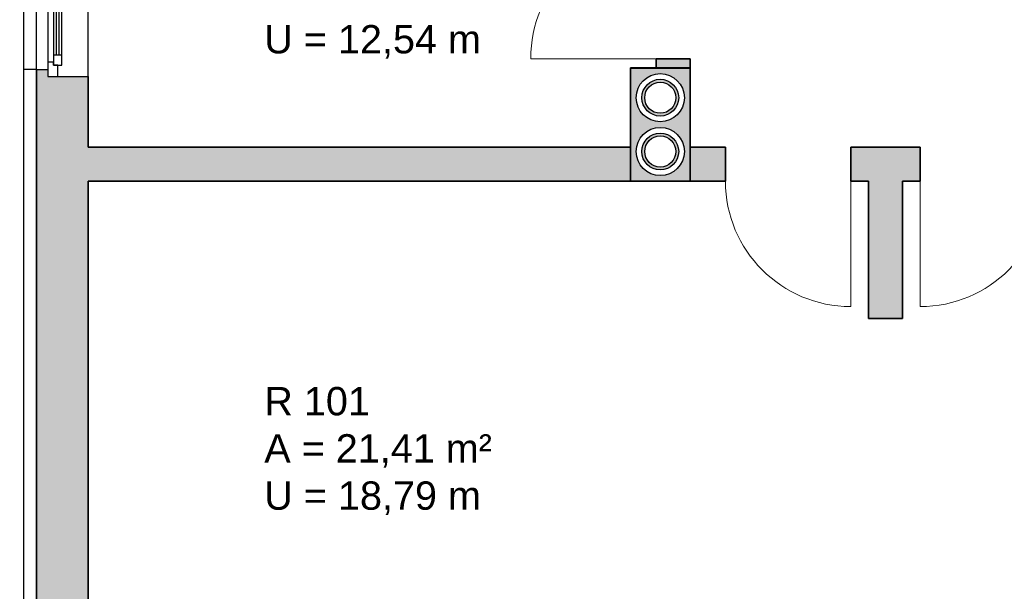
# Model space of a CAD drawing. Header units: millimetres. Extents: x 5 to 471, y 35 to 84.
# Tile 3 of 34: x 8.78 to 15.73, y 40.79 to 44.83. Entities that reach past the tile are written whole.
import ezdxf

# ---------------------------------------------------------------- set-up
doc = ezdxf.new("R2010")
doc.units = ezdxf.units.MM
doc.header["$MEASUREMENT"] = 0
doc.linetypes.add('Wipeout_Contour', pattern=[1, 0, -1])
for name, color, linetype, lineweight in [('1 Wandschnitt', 250, 'Continuous', 35), ('2 Türen', 252, 'Continuous', 18), ('3 Raumstempel', 251, 'Continuous', 15), ('4 Schraffuren', 252, 'Continuous', 13), ('5 Bemassung', 250, 'Continuous', 15)]:
    doc.layers.add(name, color=color, linetype=linetype, lineweight=lineweight)
for name, color, linetype in [('A_1 Sanitär', 7, 'Continuous'), ('R_NT_HIDDEN', 7, 'Continuous'), ('R_NT_INNENWAND', 7, 'Continuous'), ('R_TR_AUSSENWAND', 7, 'Continuous')]:
    doc.layers.add(name, color=color, linetype=linetype)
doc.styles.add('Cord 50', font='ARIAL.TTF', dxfattribs={"height": 0.2})
doc.styles.get("Standard").update_dxf_attribs({"font": 'txt', "bigfont": 'BIGFONT.SHX'})
doc.dimstyles.new('Cord 50', dxfattribs={"dimscale": 0, "dimtxt": 1, "dimasz": 0.005, "dimexe": 0.01, "dimexo": 0.03, "dimgap": 0.027, "dimtad": 1, "dimdec": 3, "dimzin": 0, "dimdsep": 46, "dimlunit": 6, "dimtxsty": 'Cord 50', "dimblk": 'MASSKETTE', "dimcen": 0.009, "dimse1": 1, "dimse2": 1, "dimclrd": 256, "dimclre": 256, "dimclrt": 256, "dimazin": 0, "dimtfac": 1, "dimtdec": 3, "dimtmove": 1, "dimatfit": 3, "dimldrblk": 'MASSKETTE', "dimfxl": 1, "dimtolj": 1, "dimtzin": 0, "dimlwd": -1, "dimlwe": -1, "dimarcsym": 0})
pattern_1 = [(45, (0, 0), (-0.03535534, 0.03535534), [])]

# ---------------------------------------------------------------- blocks, each defined once
blk = doc.blocks.new('Wand_14_8', base_point=(13.509, 44.4875))
at = {"layer": 'R_NT_INNENWAND', "linetype": 'Continuous'}
h = blk.add_hatch(dxfattribs=at)
h.set_pattern_fill('MW_HLZ_0008', color=256, style=0, pattern_type=2)
h.set_pattern_definition(pattern_1)
h.paths.add_polyline_path([(13.509, 44.4865), (13.509, 43.6885), (13.51, 43.6875), (13.51, 44.4875)], flags=0)
for p, q in [((13.509, 44.4865), (13.509, 43.6885)), ((13.51, 43.6875), (13.51, 44.4875))]:
    blk.add_line(p, q, dxfattribs=at)
blk = doc.blocks.new('Wand_15_8', base_point=(13.509, 43.6885))
at = {"layer": 'R_NT_INNENWAND', "linetype": 'Continuous'}
h = blk.add_hatch(dxfattribs=at)
h.set_pattern_fill('MW_HLZ_0008', color=256, style=0, pattern_type=2)
h.set_pattern_definition(pattern_1)
h.paths.add_polyline_path([(13.509, 43.6885), (13.091, 43.6885), (13.09, 43.6875), (13.51, 43.6875)], flags=0)
for p, q in [((13.09, 43.6875), (13.51, 43.6875)), ((13.509, 43.6885), (13.091, 43.6885))]:
    blk.add_line(p, q, dxfattribs=at)
blk = doc.blocks.new('Wand_16_8', base_point=(13.09, 43.6875))
at = {"layer": 'R_NT_INNENWAND', "linetype": 'Continuous'}
h = blk.add_hatch(dxfattribs=at)
h.set_pattern_fill('MW_HLZ_0008', color=256, style=0, pattern_type=2)
h.set_pattern_definition(pattern_1)
h.paths.add_polyline_path([(13.09, 43.6875), (13.09, 43.9275), (13.089, 43.9275)], flags=0)
for p, q in [((13.09, 43.9275), (13.089, 43.9275)), ((13.09, 43.6875), (13.09, 43.9275))]:
    blk.add_line(p, q, dxfattribs=at)
blk.add_point((13.089, 43.9275), dxfattribs=at)
blk = doc.blocks.new('Wand_19_8', base_point=(13.091, 43.6885))
at = {"layer": 'R_NT_INNENWAND', "linetype": 'Continuous'}
h = blk.add_hatch(dxfattribs=at)
h.set_pattern_fill('MW_HLZ_0008', color=256, style=0, pattern_type=2)
h.set_pattern_definition(pattern_1)
h.paths.add_polyline_path([(13.091, 43.6885), (13.091, 44.4865), (13.09, 44.4865), (13.09, 43.6875)], flags=0)
for p, q in [((13.09, 44.4865), (13.09, 43.6875)), ((13.091, 43.6885), (13.091, 44.4865))]:
    blk.add_line(p, q, dxfattribs=at)
blk = doc.blocks.new('Wand_20_8', base_point=(13.09, 44.4875))
at = {"layer": 'R_NT_INNENWAND', "linetype": 'Continuous'}
h = blk.add_hatch(dxfattribs=at)
h.set_pattern_fill('MW_HLZ_0008', color=256, style=0, pattern_type=2)
h.set_pattern_definition(pattern_1)
h.paths.add_polyline_path([(13.09, 44.4865), (13.509, 44.4865), (13.51, 44.4875), (13.09, 44.4875)], flags=0)
for p, q in [((13.27, 44.4875), (13.09, 44.4875)), ((13.091, 44.4865), (13.509, 44.4865)), ((13.51, 44.4875), (13.509, 44.4875))]:
    blk.add_line(p, q, dxfattribs=at)
blk = doc.blocks.new('Wand_21_8', base_point=(13.509, 44.4875))
at = {"color": 254, "linetype": 'Wipeout_Contour', "lineweight": 0, "ltscale": 184.452285}
blk.add_wipeout([(13.509, 44.4875), (13.509, 43.6885), (13.51, 43.6875), (13.51, 44.4875)], dxfattribs=at).dxf.layer = 'R_NT_INNENWAND'
at = {"layer": 'R_NT_INNENWAND', "linetype": 'Continuous'}
for p, q in [((13.509, 44.4875), (13.509, 43.6885)), ((13.51, 43.6875), (13.51, 44.4875))]:
    blk.add_line(p, q, dxfattribs=at)
blk = doc.blocks.new('Wand_22_8', base_point=(13.509, 43.6885))
at = {"color": 254, "linetype": 'Wipeout_Contour', "lineweight": 0, "ltscale": 182.679616}
blk.add_wipeout([(13.509, 43.6885), (13.091, 43.6885), (13.09, 43.6875), (13.509, 43.6875)], dxfattribs=at).dxf.layer = 'R_NT_INNENWAND'
at = {"layer": 'R_NT_INNENWAND', "linetype": 'Continuous'}
for p, q in [((13.09, 43.6875), (13.509, 43.6875)), ((13.509, 43.6885), (13.091, 43.6885))]:
    blk.add_line(p, q, dxfattribs=at)
blk = doc.blocks.new('Wand_23_8', base_point=(13.09, 43.6875))
at = {"color": 254, "linetype": 'Wipeout_Contour', "lineweight": 0, "ltscale": 182.894514}
blk.add_wipeout([(13.09, 43.6875), (13.09, 43.9275), (13.089, 43.9275), (13.089, 43.6875)], dxfattribs=at).dxf.layer = 'R_NT_INNENWAND'
at = {"layer": 'R_NT_INNENWAND', "linetype": 'Continuous'}
for p, q in [((13.09, 43.9275), (13.089, 43.9275)), ((13.089, 43.9275), (13.089, 43.6875)), ((13.09, 43.6875), (13.09, 43.9275))]:
    blk.add_line(p, q, dxfattribs=at)
blk = doc.blocks.new('Wand_24_8', base_point=(13.091, 43.6885))
at = {"color": 254, "linetype": 'Wipeout_Contour', "lineweight": 0, "ltscale": 183.966203}
blk.add_wipeout([(13.091, 43.6885), (13.091, 44.4865), (13.09, 44.4865), (13.09, 43.6885)], dxfattribs=at).dxf.layer = 'R_NT_INNENWAND'
at = {"layer": 'R_NT_INNENWAND', "linetype": 'Continuous'}
for p, q in [((13.091, 44.4865), (13.09, 44.4865)), ((13.09, 44.4865), (13.09, 43.6885)), ((13.091, 43.6885), (13.091, 44.4865))]:
    blk.add_line(p, q, dxfattribs=at)
blk = doc.blocks.new('Wand_25_8', base_point=(13.09, 44.4875))
at = {"color": 254, "linetype": 'Wipeout_Contour', "lineweight": 0, "ltscale": 185.739713}
blk.add_wipeout([(13.09, 44.4865), (13.509, 44.4865), (13.509, 44.4875), (13.09, 44.4875)], dxfattribs=at).dxf.layer = 'R_NT_INNENWAND'
at = {"layer": 'R_NT_INNENWAND', "linetype": 'Continuous'}
for p, q in [((13.509, 44.4875), (13.09, 44.4875)), ((13.091, 44.4865), (13.509, 44.4865))]:
    blk.add_line(p, q, dxfattribs=at)
blk = doc.blocks.new('Schornstein_2_Zug 14')
at = {"layer": 'A_1 Sanitär', "linetype": 'Continuous'}
for p, q in [((-0.4, 0.21), (0.4, 0.21)), ((-0.4, -0.21), (-0.4, 0.21)), ((0.4, -0.21), (0.4, 0.21)), ((0.4, -0.21), (-0.4, -0.21))]:
    blk.add_line(p, q, dxfattribs=at)
for centre, radius in [((-0.19, 0), 0.17), ((0.19, 0), 0.17), ((-0.19, 0), 0.13), ((-0.19, 0), 0.11), ((0.19, 0), 0.13), ((0.19, 0), 0.11)]:
    blk.add_circle(centre, radius, dxfattribs=at)
blk = doc.blocks.new('1-Flügelfenster 14')
at = {"layer": 'R_TR_AUSSENWAND', "linetype": 'Continuous'}
for p, q in [((-0.6425, 0.08), (0.6425, 0.08)), ((-0.6925, -0.285), (0.6925, -0.285))]:
    blk.add_line(p, q, dxfattribs=at)
at = {"color": 254, "linetype": 'Wipeout_Contour', "lineweight": 0, "ltscale": 3.397843}
blk.add_wipeout([(-0.5925, 0), (-0.5925, -0.04), (0.5925, -0.04), (0.5925, 0)], dxfattribs=at).dxf.layer = 'R_TR_AUSSENWAND'
at = {"color": 254, "linetype": 'Wipeout_Contour', "lineweight": 0, "ltscale": 5.415648}
blk.add_wipeout([(-0.6925, -0.07), (-0.6125, -0.07), (-0.6125, -0.04), (-0.5925, -0.04), (-0.5925, 0), (-0.6925, 0)], dxfattribs=at).dxf.layer = 'R_TR_AUSSENWAND'
at = {"color": 254, "linetype": 'Wipeout_Contour', "lineweight": 0, "ltscale": 5.399769}
blk.add_wipeout([(0.6925, 0), (0.5925, 0), (0.5925, -0.04), (0.6125, -0.04), (0.6125, -0.07), (0.6925, -0.07)], dxfattribs=at).dxf.layer = 'R_TR_AUSSENWAND'
at = {"color": 254, "linetype": 'Wipeout_Contour', "lineweight": 0, "ltscale": 3.306582}
blk.add_wipeout([(-0.5425, -0.04), (-0.5425, -0.06), (0.5425, -0.06), (0.5425, -0.04)], dxfattribs=at).dxf.layer = 'R_TR_AUSSENWAND'
at = {"layer": 'R_TR_AUSSENWAND', "linetype": 'Continuous'}
for p, q in [((-0.5925, 0), (-0.6925, 0)), ((-0.6925, 0), (-0.6925, -0.07)), ((-0.6425, 0), (-0.6925, 0)), ((0.5925, 0), (-0.5925, 0)), ((0.6925, 0), (0.5925, 0)), ((0.6425, 0), (0.6925, 0)), ((0.6925, 0), (0.6925, -0.07))]:
    blk.add_line(p, q, dxfattribs=at)
at = {"color": 254, "linetype": 'Wipeout_Contour', "lineweight": 0, "ltscale": 3.310564}
blk.add_wipeout([(-0.5425, -0.08), (-0.5425, -0.1), (0.5425, -0.1), (0.5425, -0.08)], dxfattribs=at).dxf.layer = 'R_TR_AUSSENWAND'
at = {"color": 254, "linetype": 'Wipeout_Contour', "lineweight": 0, "ltscale": 3.394142}
blk.add_wipeout([(-0.6125, -0.04), (-0.6125, -0.1), (-0.5425, -0.1), (-0.5425, -0.04)], dxfattribs=at).dxf.layer = 'R_TR_AUSSENWAND'
at = {"color": 254, "linetype": 'Wipeout_Contour', "lineweight": 0, "ltscale": 3.394929}
blk.add_wipeout([(0.5425, -0.04), (0.5425, -0.1), (0.6125, -0.1), (0.6125, -0.04)], dxfattribs=at).dxf.layer = 'R_TR_AUSSENWAND'
at = {"layer": 'R_TR_AUSSENWAND', "linetype": 'Continuous'}
for p, q in [((-0.5925, -0.04), (-0.5925, 0)), ((0.5925, 0), (0.5925, -0.04)), ((-0.6125, -0.07), (-0.6125, -0.04)), ((-0.6125, -0.04), (-0.5925, -0.04)), ((-0.6125, -0.04), (-0.6125, -0.1)), ((0.5925, -0.04), (0.6125, -0.04)), ((0.6125, -0.04), (0.6125, -0.07)), ((0.6125, -0.1), (0.6125, -0.04)), ((-0.6925, -0.07), (-0.6125, -0.07)), ((0.6125, -0.07), (0.6925, -0.07))]:
    blk.add_line(p, q, dxfattribs=at)
at = {"color": 254, "linetype": 'Wipeout_Contour', "lineweight": 0, "ltscale": 3.308288}
blk.add_wipeout([(-0.5425, -0.08), (0.5425, -0.08), (0.5425, -0.06), (-0.5425, -0.06)], dxfattribs=at).dxf.layer = 'R_TR_AUSSENWAND'
at = {"layer": 'R_TR_AUSSENWAND', "linetype": 'Continuous'}
for p, q in [((-0.5425, -0.04), (-0.6125, -0.04)), ((0.5425, -0.04), (-0.5425, -0.04)), ((-0.5425, -0.1), (-0.5425, -0.04)), ((0.5425, -0.06), (-0.5425, -0.06)), ((0.5425, -0.04), (0.5425, -0.1)), ((0.6125, -0.04), (0.5425, -0.04)), ((-0.6125, -0.1), (-0.5425, -0.1)), ((-0.5425, -0.08), (0.5425, -0.08)), ((-0.5425, -0.1), (0.5425, -0.1)), ((0.5425, -0.1), (0.6125, -0.1))]:
    blk.add_line(p, q, dxfattribs=at)
blk = doc.blocks.new('MASSKETTE')
at = {"layer": '5 Bemassung'}
for p, q in [((0, -40), (0, 40)), ((0, 0), (14.1, 14.1)), ((0, 0), (-40, 0)), ((-14.1, -14.1), (0, 0)), ((0, 0), (20, 0)), ((0, 0), (0, 0))]:
    blk.add_line(p, q, dxfattribs=at)
blk = doc.blocks.new('*D500')
at = {"layer": '5 Bemassung'}
blk.add_line((7.5291, 45.8075), (7.5291, 44.4325), dxfattribs=at)
at = {"layer": 'Defpoints', "color": 0}
for p in [(9.26, 45.8125), (7.5291, 44.4275), (9.26, 44.4275)]:
    blk.add_point(p, dxfattribs=at)
at = {"layer": '5 Bemassung', "xscale": 0.005000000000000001, "yscale": 0.005000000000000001, "zscale": 0.005000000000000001}
for p, rotation in [((7.5291, 45.8125), 90), ((7.5291, 44.4275), 270)]:
    blk.add_blockref('MASSKETTE', p, dxfattribs=dict(at, rotation=rotation))
at = {"layer": '5 Bemassung', "insert": (7.382, 45.12), "char_height": 0.2, "attachment_point": 5, "rotation": 90, "style": 'Cord 50'}
blk.add_mtext('\\A1;1,385', dxfattribs=at)
blk = doc.blocks.new('*D501')
at = {"layer": '5 Bemassung'}
blk.add_line((7.5291, 44.4225), (7.5291, 39.4425), dxfattribs=at)
at = {"layer": 'Defpoints', "color": 0}
for p in [(9.26, 44.4275), (7.5291, 39.4375), (8.895, 39.4375)]:
    blk.add_point(p, dxfattribs=at)
at = {"layer": '5 Bemassung', "xscale": 0.005000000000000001, "yscale": 0.005000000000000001, "zscale": 0.005000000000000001}
for p, rotation in [((7.5291, 44.4275), 90), ((7.5291, 39.4375), 270)]:
    blk.add_blockref('MASSKETTE', p, dxfattribs=dict(at, rotation=rotation))
at = {"layer": '5 Bemassung', "insert": (7.382, 41.9325), "char_height": 0.2, "attachment_point": 5, "rotation": 90, "style": 'Cord 50'}
blk.add_mtext('\\A1;4,990', dxfattribs=at)
blk = doc.blocks.new('*D504')
at = {"layer": '5 Bemassung'}
blk.add_line((6.6685, 46.1825), (6.6685, 43.9325), dxfattribs=at)
at = {"layer": 'Defpoints', "color": 0}
for p in [(9.26, 46.1875), (6.6685, 43.9275), (9.26, 43.9275)]:
    blk.add_point(p, dxfattribs=at)
at = {"layer": '5 Bemassung', "xscale": 0.005000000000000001, "yscale": 0.005000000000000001, "zscale": 0.005000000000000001}
for p, rotation in [((6.6685, 46.1875), 90), ((6.6685, 43.9275), 270)]:
    blk.add_blockref('MASSKETTE', p, dxfattribs=dict(at, rotation=rotation))
at = {"layer": '5 Bemassung', "insert": (6.5214, 45.0575), "char_height": 0.2, "attachment_point": 5, "rotation": 90, "style": 'Cord 50'}
blk.add_mtext('\\A1;2,260', dxfattribs=at)
blk = doc.blocks.new('*D505')
at = {"layer": '5 Bemassung'}
for p, q in [((6.2577, 44.6581), (6.2577, 43.9307)), ((6.2577, 43.9307), (6.6685, 43.8075)), ((6.6685, 43.9225), (6.6685, 43.6925))]:
    blk.add_line(p, q, dxfattribs=at)
at = {"layer": 'Defpoints', "color": 0}
for p in [(9.26, 43.9275), (6.6685, 43.6875), (9.26, 43.6875)]:
    blk.add_point(p, dxfattribs=at)
at = {"layer": '5 Bemassung', "xscale": 0.005000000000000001, "yscale": 0.005000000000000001, "zscale": 0.005000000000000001}
for p, rotation in [((6.6685, 43.9275), 90), ((6.6685, 43.6875), 270)]:
    blk.add_blockref('MASSKETTE', p, dxfattribs=dict(at, rotation=rotation))
at = {"layer": '5 Bemassung', "insert": (6.1106, 44.2944), "char_height": 0.2, "attachment_point": 5, "rotation": 90, "style": 'Cord 50'}
blk.add_mtext('\\A1;0,240', dxfattribs=at)
blk = doc.blocks.new('*D506')
at = {"layer": '5 Bemassung'}
blk.add_line((6.6685, 43.6825), (6.6685, 39.8075), dxfattribs=at)
at = {"layer": 'Defpoints', "color": 0}
for p in [(9.26, 43.6875), (6.6685, 39.8025), (9.26, 39.8025)]:
    blk.add_point(p, dxfattribs=at)
at = {"layer": '5 Bemassung', "xscale": 0.005000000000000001, "yscale": 0.005000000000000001, "zscale": 0.005000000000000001}
for p, rotation in [((6.6685, 43.6875), 90), ((6.6685, 39.8025), 270)]:
    blk.add_blockref('MASSKETTE', p, dxfattribs=dict(at, rotation=rotation))
at = {"layer": '5 Bemassung', "insert": (6.5214, 41.745), "char_height": 0.2, "attachment_point": 5, "rotation": 90, "style": 'Cord 50'}
blk.add_mtext('\\A1;3,885', dxfattribs=at)
blk = doc.blocks.new('*D508')
at = {"layer": '5 Bemassung'}
blk.add_line((5.549, 50.4225), (5.549, 39.3525), dxfattribs=at)
at = {"layer": 'Defpoints', "color": 0}
for p in [(8.895, 50.4275), (5.549, 39.3475), (8.895, 39.3475)]:
    blk.add_point(p, dxfattribs=at)
at = {"layer": '5 Bemassung', "xscale": 0.005000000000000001, "yscale": 0.005000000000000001, "zscale": 0.005000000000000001}
for p, rotation in [((5.549, 50.4275), 90), ((5.549, 39.3475), 270)]:
    blk.add_blockref('MASSKETTE', p, dxfattribs=dict(at, rotation=rotation))
at = {"layer": '5 Bemassung', "insert": (5.4019, 44.8875), "char_height": 0.2, "attachment_point": 5, "rotation": 90, "style": 'Cord 50'}
blk.add_mtext('\\A1;11,080', dxfattribs=at)

msp = doc.modelspace()

# ---------------------------------------------------------------- hatches: boundary and pattern name
at = {"layer": '4 Schraffuren'}
for points in [[(13.5095, 44.4875), (13.51, 44.4875), (13.51, 44.5525), (13.51, 44.5525), (13.27, 44.5525), (13.27, 44.5525), (13.27, 44.4875), (13.509, 44.4875)], [(14.77, 43.6875), (14.77, 42.7175), (15.01, 42.7175), (15.01, 43.6875), (15.135, 43.6875), (15.135, 43.9275), (15.135, 43.9275), (14.645, 43.9275), (14.645, 43.9275), (14.645, 43.6875)]]:
    msp.add_hatch(color=256, dxfattribs=at).paths.add_polyline_path(points)
h = msp.add_hatch(color=256, dxfattribs=at)
h.paths.add_polyline_path([(13.51, 43.9275), (13.51, 43.6875), (13.76, 43.6875), (13.76, 43.9275), (13.76, 43.9275)])
h.paths.add_polyline_path([(13.09, 43.6875), (13.09, 43.9275), (13.089, 43.9275), (9.26, 43.9275), (9.26, 44.4275), (9.26, 44.4275), (9.045, 44.4275), (8.975, 44.4275), (8.975, 44.4775), (8.895, 44.4775), (8.895, 44.4775), (8.895, 39.4375), (10.145, 39.4375), (10.815, 39.4375), (10.815, 39.4375), (10.815, 39.5525), (10.765, 39.5525), (10.765, 39.6225), (10.765, 39.8025), (10.765, 39.8025), (9.26, 39.8025), (9.26, 43.6875)])
h = msp.add_hatch(color=256, dxfattribs=at)
h.paths.add_polyline_path([(13.509, 43.9275), (13.509, 44.4865), (13.509, 44.4875), (13.27, 44.4875), (13.27, 44.4865), (13.091, 44.4865), (13.09, 44.4865), (13.09, 43.9275), (13.09, 43.6875), (13.091, 43.6885), (13.509, 43.6885), (13.51, 43.6875), (13.51, 43.9275)])
h.paths.add_polyline_path([(13.47, 43.8975, -1), (13.13, 43.8975, -1)], flags=16)
h.paths.add_polyline_path([(13.47, 44.2775, -1), (13.13, 44.2775, -1)], flags=16)
h.paths.add_polyline_path([(13.43, 43.8975, 1), (13.17, 43.8975, 1)], flags=0)
h.paths.add_polyline_path([(13.41, 43.8975, -1), (13.19, 43.8975, -1)], flags=0)
h.paths.add_polyline_path([(13.43, 44.2775, 1), (13.17, 44.2775, 1)], flags=0)
h.paths.add_polyline_path([(13.41, 44.2775, -1), (13.19, 44.2775, -1)], flags=0)

# ---------------------------------------------------------------- linework, layer by layer
at = {"layer": '1 Wandschnitt', "linetype": 'Continuous'}
for p, q in [((13.27, 44.5525), (13.51, 44.5525)), ((8.895, 44.4775), (8.895, 39.4375)), ((9.26, 43.9275), (9.26, 44.4275)), ((13.76, 43.6875), (13.76, 43.9275)), ((14.645, 43.6875), (14.645, 43.9275)), ((15.135, 43.9275), (14.645, 43.9275)), ((15.135, 43.6875), (15.135, 43.9275)), ((9.26, 39.8025), (9.26, 43.6875)), ((14.645, 43.6875), (14.77, 43.6875)), ((14.77, 43.6875), (14.77, 42.7175)), ((15.01, 42.7175), (15.01, 43.6875)), ((15.01, 43.6875), (15.135, 43.6875)), ((14.77, 42.7175), (15.01, 42.7175))]:
    msp.add_line(p, q, dxfattribs=at)
at = {"layer": '2 Türen', "linetype": 'Continuous'}
for p, q in [((13.27, 44.5525), (12.385, 44.5525)), ((14.645, 43.6875), (14.645, 42.8025)), ((15.135, 43.6875), (15.135, 42.8025))]:
    msp.add_line(p, q, dxfattribs=at)
for centre, start, end in [((13.27, 44.5525), 90, 180), ((14.645, 43.6875), 180, 270), ((15.135, 43.6875), 270, 0)]:
    msp.add_arc(centre, 0.885, start, end, dxfattribs=at)
at = {"layer": 'R_NT_HIDDEN', "linetype": 'Continuous'}
for p, q in [((8.805, 39.3475), (8.805, 50.5175)), ((8.895, 44.4775), (8.805, 44.4775))]:
    msp.add_line(p, q, dxfattribs=at)
at = {"layer": 'R_TR_AUSSENWAND', "linetype": 'Continuous'}
for p, q in [((8.895, 44.4775), (8.975, 44.4775)), ((8.975, 44.4775), (8.975, 44.4275)), ((8.975, 44.4275), (9.045, 44.4275)), ((9.045, 44.4275), (9.26, 44.4275))]:
    msp.add_line(p, q, dxfattribs=at)

# ---------------------------------------------------------------- block references
at = {"layer": '1 Wandschnitt', "linetype": 'Continuous'}
msp.add_blockref('Wand_14_8', (13.509, 44.4875), dxfattribs=at)
at = {"layer": 'R_NT_INNENWAND'}
for name, p in [('Wand_20_8', (13.09, 44.4875)), ('Wand_19_8', (13.091, 43.6885)), ('Wand_16_8', (13.09, 43.6875)), ('Wand_15_8', (13.509, 43.6885))]:
    msp.add_blockref(name, p, dxfattribs=at)

# ---------------------------------------------------------------- texts
at = {"layer": '3 Raumstempel', "char_height": 0.2, "width": 3.3667603, "attachment_point": 1}
for s, insert in [('\\fArial|b0|i0;R 002 Küche\\PA = 8,96 m²\\PU = 12,54 m', (10.50399, 45.45722)), ('\\fArial|b0|i0;R 101\\PA = 21,41 m²\\PU = 18,79 m', (10.50399, 42.23442))]:
    msp.add_mtext(s, dxfattribs=dict(at, insert=insert))

# ---------------------------------------------------------------- dimensions: what is measured, and where the dimension line sits
at = {"layer": '5 Bemassung'}
dim = msp.add_linear_dim(base=(6.66852, 39.8025), p1=(9.26, 43.6875), p2=(9.26, 39.8025), angle=90, dimstyle='Cord 50', override={"dimscale": 1}, dxfattribs=at)
dim.commit()
dim.dimension.update_dxf_attribs({"geometry": '*D506', "text_midpoint": (6.52142, 41.745)})

# ---------------------------------------------------------------- next in the draw order: block references
at = {"layer": '1 Wandschnitt', "linetype": 'Continuous'}
msp.add_blockref('Wand_21_8', (13.509, 44.4875), dxfattribs=at)
at = {"layer": 'R_TR_AUSSENWAND', "linetype": 'Continuous', "rotation": 90}
msp.add_blockref('1-Flügelfenster 14', (8.975, 45.12), dxfattribs=at)

# ---------------------------------------------------------------- next in the draw order: linework, layer by layer
at = {"layer": '1 Wandschnitt', "linetype": 'Continuous'}
msp.add_line((13.76, 43.9275), (13.51, 43.9275), dxfattribs=at)

# ---------------------------------------------------------------- next in the draw order: block references
at = {"layer": 'R_NT_INNENWAND'}
msp.add_blockref('Wand_22_8', (13.509, 43.6885), dxfattribs=at)

# ---------------------------------------------------------------- next in the draw order: dimensions: what is measured, and where the dimension line sits
at = {"layer": '5 Bemassung'}
for base, p1, p2, picture, middle in [((5.54896, 39.3475), (8.895, 50.4275), (8.895, 39.3475), '*D508', (5.40186, 44.8875)), ((6.66852, 43.9275), (9.26, 46.1875), (9.26, 43.9275), '*D504', (6.52142, 45.0575)), ((7.52906, 44.4275), (9.26, 45.8125), (9.26, 44.4275), '*D500', (7.38196, 45.12)), ((6.66852, 43.6875), (9.26, 43.9275), (9.26, 43.6875), '*D505', (6.11062, 43.95774)), ((7.52906, 39.4375), (9.26, 44.4275), (8.895, 39.4375), '*D501', (7.38196, 41.9325))]:
    dim = msp.add_linear_dim(base=base, p1=p1, p2=p2, angle=90, dimstyle='Cord 50', override={"dimscale": 1}, dxfattribs=at)
    dim.commit()
    dim.dimension.update_dxf_attribs({"geometry": picture, "text_midpoint": middle})

# ---------------------------------------------------------------- next in the draw order: linework, layer by layer
at = {"layer": '1 Wandschnitt', "linetype": 'Continuous'}
for p, q in [((13.51, 43.9275), (13.51, 43.6875)), ((13.51, 43.6875), (13.76, 43.6875))]:
    msp.add_line(p, q, dxfattribs=at)

# ---------------------------------------------------------------- next in the draw order: block references
at = {"layer": 'R_NT_INNENWAND'}
msp.add_blockref('Wand_23_8', (13.09, 43.6875), dxfattribs=at)

# ---------------------------------------------------------------- next in the draw order: block references
msp.add_blockref('Wand_24_8', (13.091, 43.6885), dxfattribs=at)

# ---------------------------------------------------------------- next in the draw order: linework, layer by layer
at = {"layer": '1 Wandschnitt', "linetype": 'Continuous'}
for p, q in [((13.089, 43.9275), (9.26, 43.9275)), ((9.26, 43.6875), (13.09, 43.6875))]:
    msp.add_line(p, q, dxfattribs=at)

# ---------------------------------------------------------------- next in the draw order: block references
at = {"layer": 'R_NT_INNENWAND'}
msp.add_blockref('Wand_25_8', (13.09, 44.4875), dxfattribs=at)

# ---------------------------------------------------------------- next in the draw order: linework, layer by layer
at = {"layer": '1 Wandschnitt', "linetype": 'Continuous'}
for p, q in [((13.27, 44.5525), (13.27, 44.4875)), ((13.51, 44.4875), (13.51, 44.5525)), ((13.27, 44.4875), (13.51, 44.4875))]:
    msp.add_line(p, q, dxfattribs=at)

# ---------------------------------------------------------------- next in the draw order: block references
at = {"layer": '1 Wandschnitt', "linetype": 'Continuous', "rotation": 90}
msp.add_blockref('Schornstein_2_Zug 14', (13.3, 44.0875), dxfattribs=at)

doc.saveas('drawing.dxf')
